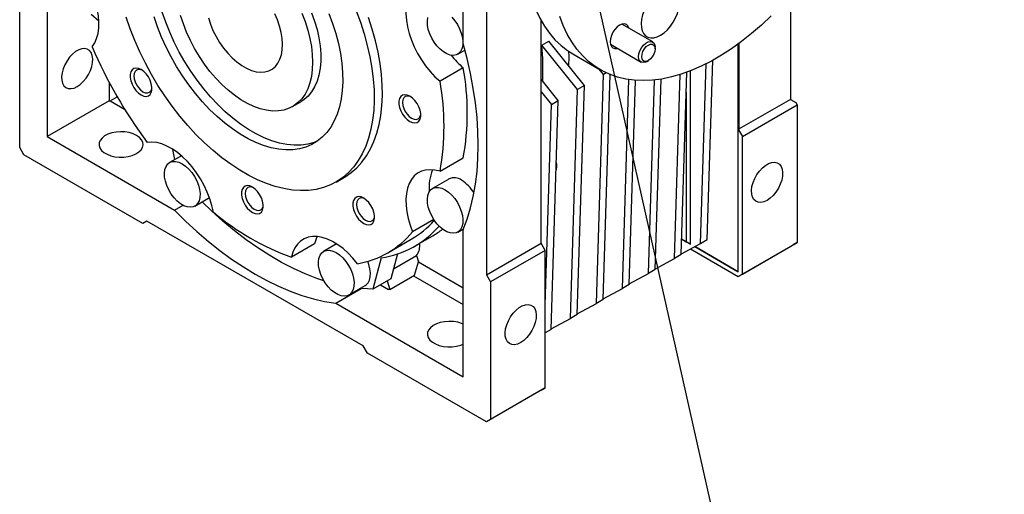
# Model space of a CAD drawing. Header units: millimetres. Extents: x 38 to 1638, y 38 to 1257.
# Tile 6 of 10: x 1114 to 1369, y 896 to 1018. Entities that reach past the tile are written whole.
import ezdxf

# ---------------------------------------------------------------- set-up
doc = ezdxf.new("R2010")
doc.units = ezdxf.units.MM
doc.header["$LTSCALE"] = 6
doc.linetypes.add('SLD-Solid', pattern=[0])
doc.layers.add('TEXT', color=140, linetype='SLD-Solid', lineweight=25)
doc.styles.get("Standard").update_dxf_attribs({"font": 'VERDANA.TTF'})
doc.dimstyles.new('SLDDIMSTYLE0', dxfattribs={"dimtxt": 0.18, "dimasz": 6.096, "dimexe": 0, "dimexo": 0.0625, "dimgap": 0, "dimtad": 0, "dimtih": 1, "dimtoh": 1, "dimdec": 0, "dimrnd": 1e-09, "dimzin": 0, "dimdsep": 46, "dimtxsty": 'Standard', "dimblk1": 'DOT', "dimblk2": 'DOT', "dimsah": 1, "dimcen": 0.09, "dimadec": 0, "dimazin": 0, "dimtfac": 6.096, "dimtdec": 0, "dimtofl": 0, "dimtmove": 0, "dimatfit": 3, "dimldrblk": 'DOT', "dimfxl": 0, "dimfrac": 2, "dimtolj": 1, "dimtzin": 0, "dimarcsym": 0})

# ---------------------------------------------------------------- blocks, each defined once
blk = doc.blocks.new('_Dot')
at = {"color": 0, "linetype": 'ByBlock', "lineweight": -2}
blk.add_line((-0.5, 0), (-1, 0), dxfattribs=at)
at = {"color": 0, "linetype": 'ByBlock', "const_width": 0.5}
blk.add_lwpolyline([(-0.25, 0, 1), (0.25, 0, 1)], format="xyb", close=True, dxfattribs=at)

msp = doc.modelspace()

# ---------------------------------------------------------------- linework, layer by layer
for p, q in [((1228.982, 1011.971), (1228.982, 1076.942)), ((1234.993, 1043.668), (1234.993, 952.216)), ((1121.502, 1025.953), (1121.502, 987.929)), ((1313.482, 1024.409), (1313.482, 997.526)), ((1114.431, 985.07), (1114.431, 1020.59)), ((1134.879, 1017.715), (1132.89, 1019.479)), ((1249.135, 960.38), (1249.135, 1017.823)), ((1277.922, 1012.376), (1269.988, 1016.957)), ((1249.306, 1011.525), (1251.074, 1012.545)), ((1260.272, 1001.103), (1251.074, 1012.545)), ((1227.569, 1009.193), (1229.445, 1010.276)), ((1258.504, 1000.083), (1249.306, 1011.525)), ((1266.988, 1011.76), (1274.922, 1007.18)), ((1278.543, 1010.55), (1278.543, 1011.003)), ((1300.046, 953.026), (1300.046, 1011.85)), ((1300.117, 1011.902), (1300.117, 989.648)), ((1300.259, 989.73), (1300.259, 1012.006)), ((1257.321, 1009.258), (1264.392, 1005.176)), ((1276.422, 1007.329), (1276.815, 1007.555)), ((1292.039, 961.353), (1293.463, 1007.624)), ((1229.007, 1005.677), (1222.997, 1002.207)), ((1265.221, 1003.961), (1264.116, 1005.336)), ((1285.322, 957.475), (1286.77, 1004.545)), ((1287.672, 960.171), (1287.672, 1004.887)), ((1290.271, 960.332), (1291.698, 1006.692)), ((1253.554, 997.225), (1249.135, 1002.723)), ((1263.401, 944.82), (1265.221, 1003.961)), ((1265.169, 945.841), (1266.957, 1003.93)), ((1265.935, 1004.373), (1265.221, 1003.961)), ((1270.119, 948.698), (1271.779, 1002.631)), ((1271.887, 949.719), (1273.509, 1002.437)), ((1276.836, 952.576), (1278.374, 1002.526)), ((1278.604, 953.597), (1280.117, 1002.763)), ((1283.554, 956.454), (1285.015, 1003.946)), ((1137.525, 1001.966), (1137.525, 997.179)), ((1249.135, 999.504), (1251.786, 996.205)), ((1256.684, 940.942), (1258.504, 1000.083)), ((1258.451, 941.963), (1260.272, 1001.103)), ((1260.272, 1001.103), (1258.504, 1000.083)), ((1137.525, 997.179), (1121.502, 987.929)), ((1137.525, 997.179), (1137.78, 997.179)), ((1137.78, 997.179), (1139.6, 998.23)), ((1137.78, 997.179), (1141.528, 995.015)), ((1251.734, 938.085), (1253.554, 997.225)), ((1251.786, 996.205), (1253.554, 997.225)), ((1286.611, 999.384), (1286.611, 960.783)), ((1313.482, 997.526), (1300.259, 989.893)), ((1313.482, 997.526), (1314.91, 996.702)), ((1184.913, 995.678), (1187.034, 996.903)), ((1250.195, 944.512), (1251.786, 996.205)), ((1301.107, 987.933), (1315.256, 996.102)), ((1314.91, 996.702), (1315.256, 996.102)), ((1315.256, 996.102), (1315.256, 960.582)), ((1300.117, 989.648), (1300.259, 989.73)), ((1300.117, 989.648), (1301.107, 987.933)), ((1121.502, 987.929), (1154.43, 968.92)), ((1301.107, 952.414), (1301.107, 987.933)), ((1115.492, 983.233), (1114.431, 985.07)), ((1154.517, 982.019), (1153.984, 984.625)), ((1146.251, 965.476), (1115.492, 983.233)), ((1156.181, 982.98), (1153.164, 981.238)), ((1222.997, 978.948), (1229.007, 982.417)), ((1196.162, 976.192), (1198.283, 977.417)), ((1225.312, 976.967), (1221.069, 974.518)), ((1159.664, 969.98), (1163.453, 972.167)), ((1154.43, 968.92), (1156.624, 970.186)), ((1221.4, 966.474), (1215.924, 963.313)), ((1147.311, 966.089), (1146.251, 965.476)), ((1147.312, 966.089), (1146.251, 965.476)), ((1203.173, 933.841), (1147.311, 966.089)), ((1227.569, 963.259), (1229.074, 964.128)), ((1228.982, 925.882), (1228.982, 963.906)), ((1209.532, 957.931), (1215.543, 961.4)), ((1216.543, 959.668), (1221.139, 962.322)), ((1285.444, 961.457), (1286.611, 960.783)), ((1287.672, 960.171), (1285.444, 961.457)), ((1290.271, 960.332), (1292.039, 961.353)), ((1190.617, 960.248), (1184.606, 956.778)), ((1196.281, 960.202), (1192.942, 958.275)), ((1234.993, 952.216), (1249.135, 960.38)), ((1250.195, 958.543), (1249.135, 960.38)), ((1285.328, 957.673), (1290.271, 960.332)), ((1286.611, 960.783), (1287.672, 960.171)), ((1287.682, 958.939), (1300.046, 951.801)), ((1300.046, 953.026), (1288.78, 959.53)), ((1288.781, 959.531), (1300.046, 953.026)), ((1300.046, 951.801), (1314.196, 959.969)), ((1301.107, 952.414), (1315.256, 960.582)), ((1315.256, 960.582), (1314.196, 959.969)), ((1207.825, 956.637), (1205.655, 948.538)), ((1211.976, 957.629), (1210.251, 951.191)), ((1210.942, 953.772), (1216.931, 957.229)), ((1216.931, 957.229), (1217.433, 955.539)), ((1250.195, 958.543), (1236.053, 950.379)), ((1250.195, 923.023), (1250.195, 958.543)), ((1278.61, 953.795), (1283.554, 956.454)), ((1285.322, 957.475), (1283.554, 956.454)), ((1216.412, 952.104), (1217.433, 955.539)), ((1217.433, 955.539), (1228.982, 948.872)), ((1210.251, 951.191), (1205.655, 948.538)), ((1210.023, 948.416), (1216.412, 952.104)), ((1216.136, 951.945), (1228.982, 944.528)), ((1234.993, 952.216), (1236.053, 950.379)), ((1271.893, 949.917), (1276.836, 952.576)), ((1278.604, 953.597), (1276.836, 952.576)), ((1300.046, 951.801), (1301.107, 952.414)), ((1196.054, 944.891), (1202.637, 948.691)), ((1199.441, 947.016), (1203.684, 949.466)), ((1207.595, 949.658), (1209.689, 948.449)), ((1209.352, 950.672), (1210.023, 948.416)), ((1236.053, 950.379), (1236.053, 914.859)), ((1265.175, 946.039), (1270.119, 948.698)), ((1271.887, 949.719), (1270.119, 948.698)), ((1210.023, 948.416), (1209.689, 948.449)), ((1196.054, 944.891), (1228.982, 925.882)), ((1258.458, 942.161), (1263.401, 944.82)), ((1265.169, 945.841), (1263.401, 944.82)), ((1258.451, 941.963), (1256.684, 940.942)), ((1251.74, 938.283), (1256.684, 940.942)), ((1251.734, 938.085), (1250.195, 937.197)), ((1204.234, 932.003), (1203.173, 933.841)), ((1234.993, 914.247), (1204.234, 932.003)), ((1249.135, 922.411), (1234.993, 914.247)), ((1250.195, 923.023), (1236.053, 914.859)), ((1249.135, 922.411), (1250.195, 923.023)), ((1236.053, 914.859), (1234.993, 914.247))]:
    msp.add_line(p, q)
at = {"flags": 128}
for points in [[(1244.892, 1036.729), (1244.973, 1033.76), (1245.214, 1030.894), (1245.615, 1028.144), (1246.174, 1025.519), (1246.889, 1023.03), (1247.757, 1020.685), (1248.776, 1018.494), (1249.94, 1016.465), (1251.247, 1014.606), (1252.69, 1012.924), (1254.265, 1011.425), (1255.965, 1010.115), (1257.321, 1009.258)], [(1133.146, 1011.1), (1133.797, 1012.09), (1134.303, 1013.245), (1134.657, 1014.547), (1134.852, 1015.978), (1134.886, 1017.517), (1134.759, 1019.144), (1134.473, 1020.833), (1134.032, 1022.563), (1133.441, 1024.307), (1132.71, 1026.041), (1131.848, 1027.74), (1130.869, 1029.38), (1129.786, 1030.937), (1128.614, 1032.39), (1127.371, 1033.718), (1126.073, 1034.901)], [(1215.924, 1026.008), (1215.273, 1025.018), (1214.767, 1023.864), (1214.413, 1022.562), (1214.218, 1021.131), (1214.184, 1019.591), (1214.311, 1017.965), (1214.597, 1016.275), (1215.038, 1014.546), (1215.629, 1012.802), (1216.36, 1011.068), (1217.222, 1009.369), (1218.201, 1007.729), (1219.284, 1006.171), (1220.456, 1004.718), (1221.699, 1003.391), (1222.997, 1002.207)], [(1201.306, 1020.428), (1202.419, 1017.437), (1203.389, 1014.445), (1204.211, 1011.467), (1204.882, 1008.517), (1205.398, 1005.609), (1205.756, 1002.756), (1205.956, 999.973), (1205.996, 997.273), (1205.876, 994.669), (1205.597, 992.172), (1205.159, 989.795), (1204.566, 987.55), (1203.819, 985.446), (1202.922, 983.495), (1201.88, 981.704), (1200.698, 980.084), (1199.381, 978.64), (1197.935, 977.382), (1196.368, 976.313), (1194.686, 975.44), (1192.899, 974.767), (1191.014, 974.296), (1189.04, 974.031), (1186.987, 973.972), (1184.864, 974.119), (1182.682, 974.473), (1180.452, 975.031), (1178.183, 975.79), (1175.886, 976.747), (1173.573, 977.898), (1171.254, 979.236), (1168.941, 980.756), (1166.645, 982.451), (1164.376, 984.311), (1162.145, 986.329), (1159.963, 988.495), (1157.841, 990.798), (1155.788, 993.227), (1153.814, 995.771), (1151.929, 998.419), (1150.141, 1001.156), (1148.46, 1003.97), (1146.892, 1006.848), (1145.447, 1009.776), (1144.13, 1012.74), (1142.947, 1015.725), (1141.905, 1018.719)], [(1191.442, 986.818), (1190.463, 986.429), (1188.835, 985.98), (1187.117, 985.737), (1185.319, 985.701), (1183.452, 985.873), (1181.53, 986.252), (1179.563, 986.835), (1177.565, 987.619), (1175.547, 988.598), (1173.523, 989.766), (1171.505, 991.117), (1169.507, 992.641), (1167.54, 994.328), (1165.618, 996.169), (1163.751, 998.152), (1161.953, 1000.263), (1160.235, 1002.49), (1158.607, 1004.819), (1157.08, 1007.234), (1155.663, 1009.722), (1154.365, 1012.264), (1153.195, 1014.847), (1152.16, 1017.453), (1151.266, 1020.066)], [(1189.844, 1019.923), (1190.615, 1017.751), (1191.24, 1015.587), (1191.714, 1013.449), (1192.033, 1011.358), (1192.193, 1009.332), (1192.193, 1007.389), (1192.033, 1005.548), (1191.714, 1003.824), (1191.24, 1002.234), (1190.615, 1000.791), (1189.844, 999.509), (1188.935, 998.4), (1187.895, 997.474), (1187.034, 996.903)], [(1276.279, 1021.596), (1275.732, 1020.471), (1275.32, 1019.323), (1275.055, 1018.189), (1274.947, 1017.107), (1274.998, 1016.111), (1275.207, 1015.234), (1275.568, 1014.503), (1276.068, 1013.943), (1276.692, 1013.571), (1277.419, 1013.399), (1278.226, 1013.434), (1279.087, 1013.673), (1279.974, 1014.109), (1280.858, 1014.729), (1281.712, 1015.511), (1282.506, 1016.431), (1283.216, 1017.459), (1283.819, 1018.563), (1284.296, 1019.705), (1284.63, 1020.85)], [(1194.288, 1019.735), (1195.254, 1017.124), (1196.074, 1014.513), (1196.746, 1011.921), (1197.263, 1009.362), (1197.623, 1006.854), (1197.824, 1004.413), (1197.865, 1002.053), (1197.744, 999.789), (1197.463, 997.636), (1197.024, 995.608), (1196.429, 993.718), (1195.682, 991.976), (1194.789, 990.395), (1193.754, 988.984), (1192.583, 987.752), (1191.286, 986.708), (1189.869, 985.856), (1188.342, 985.204), (1186.714, 984.755), (1184.995, 984.512), (1183.197, 984.477), (1181.331, 984.649), (1179.409, 985.028), (1177.442, 985.61), (1175.443, 986.394), (1173.426, 987.373), (1171.402, 988.542), (1169.384, 989.892), (1167.385, 991.416), (1165.419, 993.104), (1163.496, 994.945), (1161.63, 996.927), (1159.832, 999.039), (1158.114, 1001.266), (1156.486, 1003.594), (1154.958, 1006.01), (1153.542, 1008.497), (1152.244, 1011.04), (1151.074, 1013.622), (1150.039, 1016.229), (1149.145, 1018.842)], [(1187.285, 1019.781), (1188.126, 1017.613), (1188.825, 1015.442), (1189.375, 1013.289), (1189.772, 1011.172), (1190.011, 1009.111), (1190.091, 1007.124), (1190.011, 1005.23), (1189.772, 1003.446), (1189.375, 1001.787), (1188.825, 1000.268), (1188.126, 998.905), (1187.285, 997.708), (1186.309, 996.689), (1185.208, 995.857), (1183.99, 995.219), (1182.668, 994.782), (1181.253, 994.548), (1179.757, 994.521), (1178.196, 994.701), (1176.581, 995.085), (1174.929, 995.671), (1173.255, 996.454), (1171.573, 997.425), (1169.898, 998.576), (1168.246, 999.897), (1166.632, 1001.376), (1165.07, 1003), (1163.575, 1004.753), (1162.16, 1006.621), (1160.837, 1008.585), (1159.62, 1010.628), (1158.518, 1012.732), (1157.542, 1014.878), (1156.701, 1017.046), (1156.002, 1019.217)], [(1163.172, 1018.566), (1163.695, 1016.948), (1164.358, 1015.336), (1165.15, 1013.756), (1166.058, 1012.234), (1167.069, 1010.793), (1168.165, 1009.457), (1169.329, 1008.248), (1170.543, 1007.184), (1171.787, 1006.283), (1173.041, 1005.559), (1174.285, 1005.024), (1175.498, 1004.686), (1176.663, 1004.552), (1177.759, 1004.622), (1178.769, 1004.896), (1179.678, 1005.37), (1180.47, 1006.035), (1181.132, 1006.882), (1181.655, 1007.896), (1182.03, 1009.062), (1182.25, 1010.36), (1182.312, 1011.77), (1182.216, 1013.269), (1181.962, 1014.834), (1181.555, 1016.438), (1181.002, 1018.057), (1180.311, 1019.664)], [(1198.283, 977.417), (1198.489, 977.538), (1200.056, 978.606), (1201.502, 979.865), (1202.819, 981.308), (1204.001, 982.929), (1205.043, 984.719), (1205.94, 986.671), (1206.687, 988.774), (1207.28, 991.02), (1207.718, 993.397), (1207.998, 995.893), (1208.118, 998.498), (1208.078, 1001.198), (1207.878, 1003.981), (1207.519, 1006.833), (1207.003, 1009.741), (1206.332, 1012.692), (1205.51, 1015.67), (1204.54, 1018.662)], [(1226.027, 1018.764), (1226.804, 1017.853), (1227.491, 1016.833), (1228.063, 1015.74), (1228.5, 1014.614), (1228.786, 1013.495), (1228.91, 1012.425), (1228.868, 1011.441), (1228.662, 1010.579), (1228.299, 1009.871), (1227.793, 1009.342), (1227.16, 1009.01), (1226.425, 1008.889), (1225.614, 1008.982), (1224.756, 1009.287), (1223.882, 1009.791), (1223.024, 1010.478), (1222.213, 1011.321), (1221.478, 1012.291), (1220.845, 1013.352), (1220.339, 1014.467), (1219.976, 1015.594), (1219.77, 1016.693), (1219.728, 1017.725), (1219.852, 1018.652)], [(1308.49, 1019.072), (1306, 1016.72), (1303.466, 1014.521), (1300.897, 1012.484), (1298.304, 1010.616), (1295.696, 1008.924), (1293.083, 1007.416), (1290.475, 1006.096), (1287.882, 1004.97), (1285.313, 1004.041), (1282.779, 1003.315), (1280.289, 1002.792), (1277.852, 1002.475), (1275.479, 1002.366), (1273.176, 1002.465), (1270.955, 1002.77), (1268.822, 1003.283), (1266.786, 1003.999), (1264.855, 1004.917), (1263.036, 1006.033), (1261.336, 1007.343), (1259.761, 1008.842), (1258.318, 1010.524), (1257.011, 1012.383), (1255.847, 1014.412), (1254.828, 1016.603), (1253.96, 1018.947)], [(1271.791, 1015.916), (1271.78, 1015.958), (1271.533, 1016.504), (1271.14, 1016.869), (1270.627, 1017.027), (1270.03, 1016.968), (1269.39, 1016.696), (1268.749, 1016.229), (1268.152, 1015.599), (1267.64, 1014.849), (1267.246, 1014.03), (1266.999, 1013.198), (1266.915, 1012.409), (1266.999, 1011.718), (1267.246, 1011.172), (1267.64, 1010.807), (1268.152, 1010.649), (1268.749, 1010.708), (1268.791, 1010.72)], [(1276.422, 1007.329), (1276.12, 1007.179), (1275.541, 1007.041), (1275.033, 1007.125), (1274.638, 1007.424), (1274.387, 1007.913), (1274.301, 1008.554), (1274.387, 1009.293), (1274.638, 1010.072), (1275.033, 1010.828), (1275.541, 1011.498), (1276.12, 1012.029), (1276.724, 1012.377), (1277.303, 1012.515), (1277.811, 1012.432), (1278.207, 1012.133), (1278.458, 1011.643), (1278.543, 1011.003), (1278.543, 1011.003)], [(1129.28, 1000.838), (1130.09, 1001.4), (1130.867, 1002.13), (1131.579, 1002.997), (1132.196, 1003.966), (1132.695, 1004.997), (1133.053, 1006.048), (1133.257, 1007.076), (1133.298, 1008.039), (1133.175, 1008.897), (1132.892, 1009.615), (1132.462, 1010.164), (1131.901, 1010.522), (1131.233, 1010.673), (1130.485, 1010.612), (1129.687, 1010.341), (1128.873, 1009.871), (1128.076, 1009.221), (1127.328, 1008.419), (1126.659, 1007.496), (1126.099, 1006.491), (1125.668, 1005.444), (1125.385, 1004.4), (1125.262, 1003.399), (1125.303, 1002.484), (1125.507, 1001.692), (1125.866, 1001.055), (1126.364, 1000.599), (1126.982, 1000.343), (1127.694, 1000.298), (1128.47, 1000.465), (1129.28, 1000.838)], [(1228.982, 963.906), (1230.005, 966.623), (1230.876, 969.486), (1231.592, 972.486), (1232.15, 975.616), (1232.551, 978.867), (1232.791, 982.229), (1232.871, 985.694), (1232.791, 989.251), (1232.551, 992.891), (1232.15, 996.604), (1231.592, 1000.379), (1230.876, 1004.205), (1230.005, 1008.073), (1228.982, 1011.971)], [(1256.242, 1006.117), (1256.311, 1008.691), (1256.307, 1009.885)], [(1278.543, 1010.55), (1278.459, 1009.884), (1278.213, 1009.186), (1277.831, 1008.523), (1277.349, 1007.961), (1276.814, 1007.555), (1276.28, 1007.344), (1275.798, 1007.35), (1275.415, 1007.571), (1275.17, 1007.985), (1275.085, 1008.554), (1275.17, 1009.22), (1275.415, 1009.918), (1275.798, 1010.581), (1276.28, 1011.143), (1276.814, 1011.549), (1277.349, 1011.76), (1277.831, 1011.754), (1278.213, 1011.533), (1278.459, 1011.118), (1278.543, 1010.55)], [(1145.785, 1005.218), (1145.108, 1005.514), (1144.471, 1005.603), (1143.909, 1005.479), (1143.457, 1005.151), (1143.14, 1004.637), (1142.977, 1003.966), (1142.977, 1003.179), (1143.14, 1002.32), (1143.457, 1001.44), (1143.909, 1000.59), (1144.471, 999.818), (1145.108, 999.171), (1145.785, 998.686), (1146.462, 998.39), (1147.099, 998.301), (1147.661, 998.424), (1148.113, 998.753), (1148.43, 999.267), (1148.593, 999.937), (1148.593, 1000.724), (1148.43, 1001.583), (1148.113, 1002.463), (1147.661, 1003.314), (1147.099, 1004.085), (1146.462, 1004.732), (1145.785, 1005.218)], [(1146.036, 1005.06), (1145.655, 1005.2), (1145.088, 1005.256), (1144.602, 1005.106), (1144.228, 1004.76), (1143.993, 1004.241), (1143.913, 1003.585), (1143.993, 1002.836), (1144.228, 1002.046), (1144.602, 1001.268), (1145.088, 1000.556), (1145.655, 999.958), (1146.263, 999.514), (1146.872, 999.255), (1147.438, 999.199), (1147.925, 999.35), (1148.299, 999.696), (1148.533, 1000.215), (1148.602, 1000.614)], [(1215.194, 998.349), (1214.517, 998.644), (1213.879, 998.733), (1213.318, 998.61), (1212.866, 998.282), (1212.549, 997.767), (1212.386, 997.097), (1212.386, 996.31), (1212.549, 995.451), (1212.866, 994.571), (1213.318, 993.72), (1213.879, 992.949), (1214.517, 992.302), (1215.194, 991.816), (1215.871, 991.52), (1216.508, 991.432), (1217.069, 991.555), (1217.521, 991.883), (1217.838, 992.397), (1218.001, 993.068), (1218.001, 993.855), (1217.838, 994.714), (1217.521, 995.594), (1217.069, 996.444), (1216.508, 997.216), (1215.871, 997.863), (1215.194, 998.349)], [(1215.444, 998.191), (1215.064, 998.331), (1214.497, 998.387), (1214.01, 998.237), (1213.637, 997.89), (1213.402, 997.371), (1213.322, 996.715), (1213.402, 995.967), (1213.637, 995.177), (1214.01, 994.399), (1214.497, 993.687), (1215.064, 993.088), (1215.672, 992.645), (1216.28, 992.386), (1216.847, 992.33), (1217.334, 992.48), (1217.707, 992.827), (1217.942, 993.346), (1218.011, 993.745)], [(1144.617, 988.21), (1143.725, 988.63), (1142.705, 988.938), (1141.598, 989.121), (1140.45, 989.171), (1139.308, 989.087), (1138.218, 988.872), (1137.226, 988.535), (1136.372, 988.09), (1135.69, 987.554), (1135.21, 986.95), (1134.949, 986.303), (1134.92, 985.638), (1135.123, 984.984), (1135.551, 984.367), (1136.184, 983.812), (1136.998, 983.342), (1137.959, 982.976), (1139.029, 982.73), (1140.162, 982.612), (1141.313, 982.629), (1142.434, 982.779), (1143.48, 983.057), (1144.408, 983.45), (1145.18, 983.944), (1145.764, 984.516), (1146.137, 985.145), (1146.282, 985.804), (1146.195, 986.467), (1145.878, 987.106), (1145.345, 987.695), (1144.617, 988.21)], [(1164.464, 968.406), (1164.088, 970.121), (1163.56, 971.862), (1162.888, 973.603), (1162.08, 975.32), (1161.15, 976.988), (1160.109, 978.584), (1158.973, 980.084), (1157.758, 981.467), (1156.481, 982.714), (1155.161, 983.807), (1153.816, 984.73), (1152.465, 985.47), (1151.129, 986.016), (1149.825, 986.361), (1148.572, 986.5), (1147.389, 986.431)], [(1156.414, 980.916), (1157.284, 980.318), (1158.122, 979.55), (1158.899, 978.639), (1159.586, 977.619), (1160.158, 976.526), (1160.595, 975.4), (1160.88, 974.282), (1161.005, 973.211), (1160.963, 972.227), (1160.757, 971.366), (1160.394, 970.657), (1159.887, 970.128), (1159.255, 969.797), (1158.52, 969.676), (1157.709, 969.769), (1156.851, 970.073), (1155.977, 970.578), (1155.119, 971.264), (1154.308, 972.107), (1153.573, 973.077), (1152.94, 974.139), (1152.433, 975.253), (1152.07, 976.38), (1151.864, 977.48), (1151.823, 978.512), (1151.947, 979.439), (1152.233, 980.227), (1152.67, 980.849), (1153.242, 981.281), (1153.929, 981.508), (1154.706, 981.522), (1155.544, 981.323), (1156.414, 980.916)], [(1222.997, 978.948), (1221.699, 979.263), (1220.456, 979.371), (1219.284, 979.271), (1218.201, 978.964), (1217.222, 978.455), (1216.36, 977.75), (1215.629, 976.861), (1215.038, 975.798), (1214.597, 974.579), (1214.311, 973.22), (1214.184, 971.74), (1214.218, 970.16), (1214.413, 968.504), (1214.767, 966.794), (1215.273, 965.056), (1215.924, 963.313)], [(1307.471, 971.447), (1306.661, 971.074), (1305.884, 970.907), (1305.173, 970.953), (1304.555, 971.208), (1304.057, 971.664), (1303.698, 972.301), (1303.494, 973.093), (1303.453, 974.009), (1303.576, 975.009), (1303.859, 976.054), (1304.289, 977.1), (1304.85, 978.105), (1305.519, 979.028), (1306.267, 979.831), (1307.064, 980.48), (1307.878, 980.95), (1308.676, 981.221), (1309.424, 981.282), (1310.092, 981.131), (1310.653, 980.774), (1311.083, 980.224), (1311.366, 979.506), (1311.489, 978.648), (1311.448, 977.685), (1311.244, 976.657), (1310.886, 975.606), (1310.387, 974.575), (1309.77, 973.606), (1309.058, 972.739), (1308.281, 972.009), (1307.471, 971.447)], [(1174.535, 974.869), (1173.858, 975.165), (1173.221, 975.254), (1172.659, 975.131), (1172.207, 974.802), (1171.89, 974.288), (1171.727, 973.618), (1171.727, 972.83), (1171.89, 971.972), (1172.207, 971.091), (1172.659, 970.241), (1173.221, 969.47), (1173.858, 968.823), (1174.535, 968.337), (1175.212, 968.041), (1175.849, 967.952), (1176.411, 968.075), (1176.863, 968.404), (1177.18, 968.918), (1177.343, 969.588), (1177.343, 970.376), (1177.18, 971.235), (1176.863, 972.115), (1176.411, 972.965), (1175.849, 973.736), (1175.212, 974.384), (1174.535, 974.869)], [(1174.786, 974.712), (1174.405, 974.852), (1173.838, 974.908), (1173.352, 974.757), (1172.978, 974.411), (1172.743, 973.892), (1172.663, 973.236), (1172.743, 972.487), (1172.978, 971.697), (1173.352, 970.92), (1173.838, 970.207), (1174.405, 969.609), (1175.013, 969.165), (1175.622, 968.907), (1176.188, 968.851), (1176.675, 969.001), (1177.049, 969.347), (1177.283, 969.866), (1177.352, 970.266)], [(1224.319, 974.196), (1225.189, 973.598), (1226.027, 972.83), (1226.804, 971.919), (1227.491, 970.899), (1228.063, 969.806), (1228.5, 968.68), (1228.786, 967.561), (1228.91, 966.491), (1228.868, 965.507), (1228.662, 964.645), (1228.299, 963.937), (1227.793, 963.407), (1227.16, 963.076), (1226.425, 962.955), (1225.614, 963.048), (1224.756, 963.353), (1223.882, 963.857), (1223.024, 964.543), (1222.213, 965.387), (1221.478, 966.357), (1220.845, 967.418), (1220.339, 968.533), (1219.976, 969.66), (1219.77, 970.759), (1219.728, 971.791), (1219.852, 972.718), (1220.138, 973.507), (1220.575, 974.128), (1221.147, 974.561), (1221.834, 974.788), (1222.611, 974.802), (1223.449, 974.602), (1224.319, 974.196)], [(1203.285, 972.024), (1202.608, 972.32), (1201.971, 972.409), (1201.409, 972.285), (1200.957, 971.957), (1200.64, 971.443), (1200.477, 970.772), (1200.477, 969.985), (1200.64, 969.126), (1200.957, 968.246), (1201.409, 967.396), (1201.971, 966.624), (1202.608, 965.977), (1203.285, 965.491), (1203.962, 965.196), (1204.599, 965.107), (1205.161, 965.23), (1205.613, 965.558), (1205.93, 966.073), (1206.093, 966.743), (1206.093, 967.53), (1205.93, 968.389), (1205.613, 969.269), (1205.161, 970.12), (1204.599, 970.891), (1203.962, 971.538), (1203.285, 972.024)], [(1203.536, 971.866), (1203.155, 972.006), (1202.588, 972.062), (1202.102, 971.912), (1201.728, 971.566), (1201.493, 971.047), (1201.413, 970.39), (1201.493, 969.642), (1201.728, 968.852), (1202.102, 968.074), (1202.588, 967.362), (1203.155, 966.764), (1203.763, 966.32), (1204.372, 966.061), (1204.938, 966.005), (1205.425, 966.156), (1205.799, 966.502), (1206.033, 967.021), (1206.102, 967.42)], [(1192.981, 950.701), (1191.19, 951.307), (1188.171, 952.483), (1185.129, 953.859), (1182.075, 955.433), (1179.016, 957.199), (1175.961, 959.152), (1172.92, 961.287), (1169.901, 963.597), (1166.912, 966.076), (1163.963, 968.716), (1161.523, 971.053)], [(1154.43, 968.92), (1157.295, 966.085), (1160.209, 963.397), (1163.165, 960.864), (1166.155, 958.493), (1169.17, 956.29), (1172.202, 954.262), (1175.242, 952.414), (1178.283, 950.752), (1181.314, 949.279), (1184.33, 948.001), (1187.319, 946.92), (1190.275, 946.04), (1193.19, 945.363), (1196.054, 944.891)], [(1201.681, 955.088), (1200.498, 956.524), (1199.245, 957.831), (1197.941, 958.992), (1196.605, 959.989), (1195.254, 960.808), (1193.909, 961.438), (1192.589, 961.87), (1191.312, 962.097), (1190.097, 962.116), (1188.961, 961.928), (1187.92, 961.534), (1186.99, 960.94), (1186.183, 960.155), (1185.51, 959.191), (1184.982, 958.059), (1184.606, 956.778)], [(1191.233, 962.104), (1190.993, 961.529), (1190.617, 960.248)], [(1196.192, 957.953), (1197.062, 957.355), (1197.9, 956.587), (1198.677, 955.676), (1199.363, 954.656), (1199.936, 953.563), (1200.373, 952.437), (1200.658, 951.318), (1200.783, 950.248), (1200.741, 949.264), (1200.535, 948.402), (1200.172, 947.694), (1199.665, 947.165), (1199.033, 946.833), (1198.298, 946.712), (1197.487, 946.806), (1196.629, 947.11), (1195.755, 947.614), (1194.897, 948.301), (1194.086, 949.144), (1193.351, 950.114), (1192.718, 951.175), (1192.211, 952.29), (1191.848, 953.417), (1191.642, 954.517), (1191.601, 955.549), (1191.725, 956.475), (1192.011, 957.264), (1192.448, 957.886), (1193.02, 958.318), (1193.707, 958.545), (1194.484, 958.559), (1195.322, 958.359), (1196.192, 957.953)], [(1203.684, 949.466), (1203.908, 949.614), (1204.415, 950.143), (1204.778, 950.852), (1204.984, 951.713), (1205.025, 952.697), (1204.901, 953.768), (1204.615, 954.886), (1204.312, 955.706)], [(1205.655, 948.538), (1202.874, 948.671), (1202.384, 948.715)], [(1243.831, 934.708), (1243.022, 934.336), (1242.245, 934.169), (1241.533, 934.214), (1240.915, 934.47), (1240.417, 934.926), (1240.058, 935.563), (1239.854, 936.355), (1239.813, 937.27), (1239.936, 938.271), (1240.219, 939.315), (1240.65, 940.362), (1241.211, 941.367), (1241.879, 942.29), (1242.627, 943.092), (1243.424, 943.742), (1244.239, 944.212), (1245.036, 944.483), (1245.784, 944.544), (1246.452, 944.393), (1247.013, 944.035), (1247.444, 943.486), (1247.726, 942.768), (1247.85, 941.91), (1247.809, 940.947), (1247.604, 939.919), (1247.246, 938.868), (1246.748, 937.837), (1246.13, 936.868), (1245.418, 936.001), (1244.641, 935.271), (1243.831, 934.708)], [(1228.982, 939.477), (1228.578, 939.646), (1227.557, 939.954), (1226.451, 940.136), (1225.303, 940.187), (1224.16, 940.103), (1223.071, 939.888), (1222.079, 939.551), (1221.225, 939.105), (1220.543, 938.57), (1220.063, 937.966), (1219.802, 937.318), (1219.773, 936.654), (1219.976, 936), (1220.403, 935.382), (1221.037, 934.827), (1221.851, 934.357), (1222.812, 933.992), (1223.881, 933.745), (1225.015, 933.628), (1226.166, 933.645), (1227.287, 933.795), (1228.333, 934.072), (1228.982, 934.33)]]:
    msp.add_lwpolyline(points, dxfattribs=at)
for centre, radius, start, end in [((1243.675, 1058.468), 120.251, 203.19778, 216.80222), ((1182.384, 1005.308), 67.211, 357.38279, 5.3075), ((1244.173, 1023.579), 23.462, 218.61758, 229.72975), ((1164.384, 994.047), 65.661, 349.79799, 10.20201), ((1158.374, 990.578), 65.661, 349.79799, 10.20201), ((1231.622, 974.849), 11.457, 156.91281, 185.9252), ((1247.567, 980.265), 5.572, 346.83061, 9.64361), ((1226.673, 974.145), 3.134, 52.93982, 115.74973), ((1223.558, 968.656), 9.427, 29.58094, 57.94128), ((1206.836, 1018.545), 65.645, 229.79902, 250.20635), ((1204.228, 980.98), 24.608, 278.40413, 318.86718), ((1203.461, 982.223), 24.074, 300.12239, 318.59004), ((1209.083, 983.2), 24.109, 300.00368, 307.24064), ((1197.58, 978.634), 23.901, 279.88002, 320.13073), ((1213.721, 959.719), 4.063, 322.19598, 9.01426)]:
    msp.add_arc(centre, radius, start, end)

# ---------------------------------------------------------------- leaders
at = {"layer": 'TEXT'}
for points in [[(1244.588, 1108.082), (1303.797, 844.622), (1265.697, 844.622)], [(1487.99, 967.908), (1303.797, 844.622), (1265.697, 844.622)]]:
    msp.add_leader(points, dimstyle='SLDDIMSTYLE0', dxfattribs=at)

doc.saveas('drawing.dxf')
